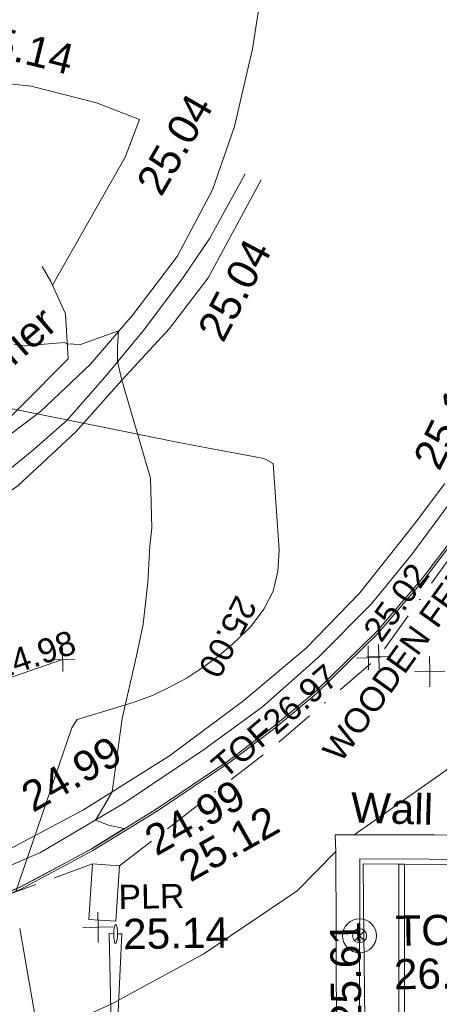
# Model space of a CAD drawing. Header units: millimetres. Extents: x -290717 to 520720, y -103372 to 287762.
# Tile 92 of 256: x -11840 to -6642, y -36771 to -24564. Entities that reach past the tile are written whole.
import ezdxf

# ---------------------------------------------------------------- set-up
doc = ezdxf.new("R2010")
doc.units = ezdxf.units.MM
for name, pattern in [('IMPORT-BORDER _5_', [1750, 500, -250, 500, -250, 0, -250]), ('IMPORT-CENTER _6_', [2000, 1250, -250, 250, -250]), ('IMPORT-DASHED _2_', [750, 500, -250]), ('IMPORT-UG_ELEC_STREET LIGHTING_QLB2 _2_', [2700, 1500, -300.0000000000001, 0, -250, 150, -300.0000000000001, 0, -200])]:
    doc.linetypes.add(name, pattern=pattern)
for name, color, linetype, lineweight, true_color in [('00__TOPO__TOP_OF_FENCE_SYMBOL', 7, 'Continuous', 9, 0x666666), ('00_TOPO_FENCE_2D', 7, 'Continuous', 9, 0x3f7f4f), ('00_TOPO_FOOTPATH', 7, 'Continuous', 9, 0xa50000), ('00_TOPO_FURN_BARRIER', 7, 'Continuous', 9, 0x666666), ('00_TOPO_KERB_BOTTOM', 1, 'Continuous', 9, 0xff0000), ('00_TOPO_KERB_TOP', 7, 'Continuous', 9, 0xa500a5), ('00_TOPO_LEVEL_SPOT', 7, 'Continuous', 9, 0x666666), ('00_TOPO_ROAD_MARKING_YELLOW_CONTINUOUS', 40, 'Continuous', 9, 0xffbf00), ('00_TOPO_TOP_OF_FENCE', 7, 'Continuous', 9, 0x666666), ('00_TOPO_WALL', 7, 'Continuous', 9, 0x7c00a5), ('00_UAV_KERB_BOTTOM', 1, 'Continuous', 9, 0xff0000), ('00_UAV_KERB_TOP', 7, 'Continuous', 9, 0xa500a5), ('00_UAV_WALL', 7, 'Continuous', 9, 0x7c00a5), ('01_DTM_CONTOUR_MJR', 7, 'Continuous', 9, 0x7f3f00), ('12333-PUM-2D-U-0001-C01 - Rev2_REVIT IMPORT_dwg', 7, 'Continuous', 9, 0x767676), ('CONTOURS_INDEX', 4, 'Continuous', 9, 0x00ffff), ('CONTOURS_INDEX_LVL', 4, 'Continuous', 9, 0x00ffff), ('FENCE', 7, 'IMPORT-BORDER _5_', 9, 0xa55200), ('FENCE_LVL', 7, 'Continuous', 9, 0xa55200), ('FENCE_TXT', 7, 'Continuous', 9, 0xa55200), ('PILLAR', 7, 'Continuous', 9, 0xa50000), ('PILLAR_TXT', 7, 'Continuous', 9, 0xa50000), ('ROAD_CROWNLINE', 7, 'IMPORT-CENTER _6_', 9, 0xa500a5), ('ROAD_CROWNLINE_LVL', 7, 'Continuous', 9, 0xa500a5), ('TOP_OF_FENCE_LEVEL', 7, 'Continuous', 9, 0xa500a5), ('TOP_OF_FENCE_LEVEL_TXT', 7, 'Continuous', 9, 0xa500a5)]:
    doc.layers.add(name, color=color, linetype=linetype, lineweight=lineweight, true_color=true_color)
for name, color, linetype, lineweight in [('00_TOPO_ROAD_EDGE', 7, 'Continuous', 9), ('00_TOPO_SURFACE', 7, 'Continuous', 9), ('CHANGE_OF_SURFACE', 7, 'IMPORT-DASHED _2_', 9), ('GATE', 7, 'Continuous', 9)]:
    doc.layers.add(name, color=color, linetype=linetype, lineweight=lineweight)
doc.styles.add('Arial_3', font='arial.ttf', dxfattribs={"height": 299.9999999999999})
doc.styles.add('Swis721 Lt BT_2', font='swissl.ttf', dxfattribs={"height": 375})

# ---------------------------------------------------------------- blocks, each defined once
blk = doc.blocks.new('12333-PUM-2D-U-0001-C01 - Rev2_REVIT IMPORT_dwg_MM-2077200-Site Location Plan Existing')
at = {"layer": '00_TOPO_LEVEL_SPOT', "color": 254, "true_color": 0xcccccc, "flags": 128}
for points in [[(500.0000000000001, 0), (0, 0), (0, 500.0000000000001)], [(0, -500.0000000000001), (0, 0), (-500.0000000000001, 0)]]:
    blk.add_lwpolyline(points, dxfattribs=at)
blk = doc.blocks.new('12333-PUM-2D-U-0001-C01 - Rev2_REVIT IMPORT_dwg_MSL_Node_LineworkTOF-2077201-Site Location Plan Existing')
at = {"layer": '00__TOPO__TOP_OF_FENCE_SYMBOL', "color": 254, "true_color": 0xcccccc, "flags": 128}
for points in [[(165.3591892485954, 165.3591892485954), (0, 0), (-165.3591892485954, 165.3591892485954)], [(165.3591892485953, -165.3591892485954), (0, 0), (-165.3591892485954, -165.3591892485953)]]:
    blk.add_lwpolyline(points, dxfattribs=at)
at = {"layer": '00__TOPO__TOP_OF_FENCE_SYMBOL', "color": 254, "true_color": 0xcccccc}
for radius in [562.5594001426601, 233.853208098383]:
    blk.add_circle((0, 0), radius, dxfattribs=at)
blk = doc.blocks.new('12333-PUM-2D-U-0001-C01 - Rev2_REVIT IMPORT_dwg_MGS62954_T2_Galway_ITM_3d_Rev1-2077680-Site Location Plan Existing')
at = {"layer": '00_TOPO_FENCE_2D', "color": 254, "true_color": 0xcccccc, "flags": 128}
blk.add_lwpolyline([(533902948.7438098, 725542172.8002026), (533900153.5282566, 725542340.329408), (533899753.0120585, 725520459.3475239), (533893723.5134206, 725520593.1679102), (533893691.0967346, 725519041.971383), (533893689.6295341, 725518971.7632015), (533893631.0029881, 725516166.377903), (533882627.5718876, 725516344.970739), (533882619.3324398, 725516345.1044707), (533880070.9828296, 725516386.4658406), (533879974.9136089, 725510994.8760719), (533879974.3213546, 725510961.6376125), (533879864.3060461, 725504787.3665131)], dxfattribs=at)
at = {"layer": '00_TOPO_FOOTPATH', "color": 254, "true_color": 0xcccccc, "flags": 128}
for points in [[(533893659.8650233, 725520891.9326516), (533894230.0000001, 725521280.0000001), (533894810.0000002, 725521670.0000001), (533895572.9306952, 725522449.160215), (533896265.3548286, 725523269.3074124), (533897160.625759, 725524470.5105618), (533897731.8435122, 725525513.4660544), (533898323.9473415, 725526552.9147961), (533898678.4279717, 725527377.6542647), (533899136.625811, 725528400.4852687), (533899470.6652274, 725529440.442454), (533899603.2063895, 725529849.7569897)], [(533879846.3794947, 725519088.3267349), (533879807.6843984, 725517331.2863914), (533881000.0000001, 725517320.0000002), (533882280.0000001, 725517280.0000001), (533883530.0000001, 725517260.0000001), (533884760.0000001, 725517270), (533885820.0000001, 725517410.0000001), (533887170.0000001, 725517660.0000001), (533888330.0000001, 725517960.0000001), (533889400.0000001, 725518320.0000002), (533890620, 725518850), (533891770.0000001, 725519450.0000002), (533892940.0000002, 725520210.0000001), (533893428.5374726, 725520688.298965)]]:
    blk.add_lwpolyline(points, dxfattribs=at)
at = {"layer": '00_TOPO_FURN_BARRIER', "color": 254, "true_color": 0xcccccc, "flags": 128}
blk.add_lwpolyline([(533882357.3972504, 725524389.1523546), (533883527.3549364, 725524219.3306136), (533884343.0521837, 725524126.4785206), (533885409.4967975, 725524158.5345997), (533886452.7163209, 725524415.5109966), (533886887.7151687, 725524490.4919128), (533887686.2072534, 725524875.268051), (533889025.0445718, 725525698.6386235), (533890219.1276541, 725526853.1530051), (533890195.5563781, 725527412.3805257), (533890022.2992955, 725527816.4851316), (533889916.6572986, 725528004.3771942)], dxfattribs=at)
at = {"layer": '00_TOPO_KERB_BOTTOM', "color": 254, "true_color": 0xcccccc, "flags": 128}
blk.add_lwpolyline([(533879846.9058573, 725519113.0966251), (533881316.0815309, 725519081.876492), (533883002.4265877, 725519062.9188831), (533883826.2702482, 725519074.8024061), (533885070.5115062, 725519140.1454376), (533885812.5485874, 725519225.5254654), (533886536.2489522, 725519355.3904897), (533887373.9162495, 725519569.7320637), (533888512.9282416, 725519928.4913841), (533889508.1100352, 725520315.570553), (533890407.4704977, 725520777.3153565), (533891201.5277331, 725521245.8987505), (533892121.2632707, 725521842.1670331), (533892685.0227359, 725522253.657339), (533893203.2202231, 725522668.8107702), (533893975.847366, 725523400.9786823), (533894558.2379677, 725524054.4627668), (533895199.0798793, 725524863.7542857)], dxfattribs=at)
at = {"layer": '00_TOPO_KERB_TOP', "color": 254, "true_color": 0xcccccc, "flags": 128}
blk.add_lwpolyline([(533879846.3794947, 725519088.3267349), (533881315.6790873, 725519057.103969), (533883002.4660103, 725519038.1413925), (533883827.0988801, 725519050.0362991), (533885072.5791739, 725519115.4444003), (533885816.1561576, 725519201.0016118), (533886541.5147632, 725519331.1642007), (533887380.7137249, 725519545.8976957), (533888521.1492514, 725519905.1053926), (533889518.2856471, 725520292.9448102), (533890419.4344599, 725520755.6077788), (533891214.5679875, 725521224.8263068), (533892135.3161299, 725521821.7510653), (533892700.0789923, 725522233.9737548), (533893219.514516, 725522650.1190374), (533893993.6479188, 725523383.7143329), (533894577.2137393, 725524038.5170978), (533895219.0950229, 725524849.1211946)], dxfattribs=at)
at = {"layer": '00_TOPO_ROAD_EDGE', "color": 254, "true_color": 0xcccccc, "flags": 128}
blk.add_lwpolyline([(533892776.8001906, 725531849.279972), (533892568.4905902, 725530658.0861753), (533892328.936202, 725529700.1693399), (533892041.8596604, 725528918.1905737), (533891590.2065402, 725528101.1067967), (533891031.2449029, 725527388.1722424), (533890491.0378391, 725526779.9675095), (533889866.4036505, 725526209.2220178), (533888645.4436013, 725525315.9149196), (533887664.7286532, 725524746.1380289), (533886918.5708212, 725524397.4539391), (533885979.1279541, 725524152.5003964), (533885363.9844481, 725524066.9151088), (533884776.0519351, 725524037.920274)], dxfattribs=at)
at = {"layer": '00_TOPO_ROAD_MARKING_YELLOW_CONTINUOUS', "color": 254, "true_color": 0xcccccc, "flags": 128}
for points in [[(533894860, 725525230), (533894460.0000001, 725524720.0000001), (533893780.0000001, 725523890), (533893110, 725523220.0000001), (533892320.0000001, 725522580.0000001), (533891390.0000001, 725521910), (533890310.0000002, 725521260.0000001), (533889450.0000001, 725520820.0000002), (533888590.0000001, 725520480), (533887480, 725520090.0000001), (533886370, 725519790.0000001), (533885820.0000001, 725519720.0000001), (533884870.0000001, 725519610), (533883380.0000001, 725519530.0000001), (533881460.0000001, 725519520), (533879910.0000001, 725519540.0000001)], [(533879880.0000001, 725519340.0000001), (533881260, 725519340.0000001), (533882280.0000001, 725519320.0000002), (533883290.0000001, 725519340.0000001), (533884090, 725519360), (533884760.0000001, 725519400), (533885490, 725519480), (533886200.0000001, 725519560.0000001), (533886940.0000002, 725519740), (533887880.0000001, 725520020), (533888790.0000001, 725520340.0000001), (533889770.0000001, 725520740), (533890810.0000002, 725521330.0000001), (533891810.0000002, 725521980.0000001), (533892550.0000001, 725522500), (533893250.0000001, 725523100), (533893920.0000001, 725523750), (533894430.0000002, 725524350), (533894980, 725525070.0000002)], [(533892450.0000001, 725529110), (533892000.0000001, 725528320.0000001), (533891660.0000001, 725527840.0000001), (533891160.0000001, 725527190.0000002), (533890670.0000001, 725526620.0000001), (533890190.0000002, 725526090.0000001), (533889750.0000001, 725525720.0000002), (533889000.0000001, 725525130.0000001), (533888360.0000001, 725524760.0000001), (533887570.0000001, 725524400), (533886540.0000001, 725524070.0000002), (533885630.0000001, 725523850.0000001), (533884770.0000001, 725523690.0000002), (533883500.0000001, 725523660.0000001), (533881970, 725523700.0000002), (533880700.0000001, 725523730.0000001), (533878790.0000001, 725523770.0000001), (533876770.0000001, 725523800.0000001), (533874500, 725523850.0000001), (533872220, 725523880.0000001), (533870550.0000001, 725523940.0000001), (533869160.0000001, 725523960.0000001), (533867340, 725523990), (533865650.0000001, 725524000.0000001)], [(533871560.0000002, 725523720.0000001), (533873120.0000001, 725523700.0000002), (533874600, 725523680.0000002), (533876310.0000002, 725523640), (533877690.0000002, 725523610), (533879260, 725523570.0000002), (533880490.0000001, 725523550), (533881850, 725523540.0000001), (533883360, 725523470.0000002), (533884150.0000001, 725523470.0000002), (533884510.0000001, 725523480), (533884980, 725523510), (533886040.0000001, 725523720.0000001), (533886620.0000001, 725523870), (533887290.0000001, 725524070.0000002), (533887870, 725524320.0000001), (533888400.0000001, 725524560.0000002), (533888930.0000002, 725524860), (533889570.0000001, 725525290.0000001), (533890300.0000001, 725525950.0000002), (533890880, 725526580.0000001), (533891480, 725527210.0000002), (533891970, 725527830.0000001), (533892650, 725529030.0000001)]]:
    blk.add_lwpolyline(points, dxfattribs=at)
at = {"layer": '00_TOPO_SURFACE', "color": 254, "true_color": 0xcccccc, "flags": 128}
blk.add_lwpolyline([(533890041.8830191, 725527770.8080786), (533890971.2447152, 725529340.9286244), (533891156.5344743, 725529804.6366411), (533890625.1850209, 725530021.6857438), (533889819.8626758, 725530241.2968221), (533888383.891334, 725530426.724571), (533887409.0979357, 725530462.6563367), (533887709.8376489, 725535337.494107), (533887736.0811435, 725537909.4398379), (533887555.2768385, 725538127.165015), (533886818.5378838, 725538740.1102412), (533885574.9106878, 725538838.0220703), (533884201.1022913, 725538866.8864359)], dxfattribs=at)
at = {"layer": '00_TOPO_WALL', "color": 254, "true_color": 0xcccccc, "flags": 128}
blk.add_lwpolyline([(533879572.4470077, 725505043.369249), (533879628.5584332, 725508962.1696302), (533879662.7822384, 725511195.4342175), (533879715.0807169, 725514557.5759838), (533879742.880222, 725516735.1977768), (533880152.9825587, 725516729.5628747), (533880211.8899742, 725516728.7534729), (533882486.2001281, 725516697.5039197), (533883009.0990509, 725516683.993104), (533883115.9435996, 725516681.2324234), (533884849.2400737, 725516636.0838397), (533888463.7780115, 725516577.4089377), (533893344.6510323, 725516496.2617567), (533893394.9150465, 725518205.8596152), (533893415.0181167, 725519690.1822386), (533893428.5374726, 725520688.298965), (533893423.7800471, 725520895.8861896), (533894657.7046306, 725520875.2225811), (533895324.9494088, 725520858.753671)], dxfattribs=at)
at = {"layer": '00_UAV_KERB_BOTTOM', "color": 254, "true_color": 0xcccccc, "flags": 128}
blk.add_lwpolyline([(533894219.3510653, 725517298.7650707), (533894277.2271364, 725520516.8741827)], dxfattribs=at)
at = {"layer": '00_UAV_KERB_TOP', "color": 254, "true_color": 0xcccccc, "flags": 128}
blk.add_lwpolyline([(533894149.3603374, 725517299.9100312), (533894207.238454, 725520518.1328939)], dxfattribs=at)
at = {"layer": '00_UAV_WALL', "color": 254, "true_color": 0xcccccc, "flags": 128}
blk.add_lwpolyline([(533896845.5495443, 725520463.0142177), (533894277.2271364, 725520516.8741827), (533894207.238454, 725520518.1328939), (533893764.5495443, 725520531.0142177), (533893761.2216113, 725520036.5942843), (533893734.5495442, 725516074.0142177), (533892698.1703828, 725516109.782524), (533890286.5495443, 725516193.0142177), (533887701.3391424, 725516232.5124948), (533884919.5495443, 725516275.0142176), (533882702.6259165, 725516291.0788817), (533880089.5495442, 725516310.0142179), (533880083.360607, 725515927.2342899), (533880082.2289637, 725515857.2432239), (533880051.8100029, 725513975.8591763), (533880036.5495443, 725513032.0142177), (533880004.9689218, 725508976.8649198)], dxfattribs=at)
at = {"layer": '01_DTM_CONTOUR_MJR', "color": 254, "true_color": 0xcccccc, "flags": 128}
blk.add_lwpolyline([(533889179.1370293, 725520182.9759415), (533889511.1538462, 725520316.5384616), (533889730.1798108, 725520426.460568), (533890410.3846155, 725520779.2307694), (533890436.6666667, 725520794.666667), (533890810.0000002, 725521020.0000001), (533890618.2452431, 725521066.3372093), (533890460.0000001, 725521130.0000001), (533890559.4541486, 725521294.9235809), (533890670.0000001, 725521480.0000001), (533890808.6752578, 725522385.6293348), (533891001.1315653, 725523157.0608426), (533891091.9635351, 725523547.7903268), (533891160.0000001, 725524070.0000002), (533891189.3628619, 725524513.7074941), (533891219.1627452, 725524742.1745747), (533891212.2808565, 725525359.3904283), (533890880, 725526580.0000001), (533890830.0000001, 725526810.0000002), (533890832.3417209, 725526989.4926949), (533890850, 725527190.0000002), (533890374.0194762, 725527031.9576898), (533890210.0000001, 725527040.0000001), (533890179.1504855, 725527058.7864077), (533889676.6224093, 725527025.255829), (533889551.5362795, 725527047.7903855)], dxfattribs=at)
at = {"xscale": 0.375, "yscale": 0.375, "zscale": 0.375}
for name, p in [('12333-PUM-2D-U-0001-C01 - Rev2_REVIT IMPORT_dwg_MM-2077200-Site Location Plan Existing', (533894630.0000001, 725522900)), ('12333-PUM-2D-U-0001-C01 - Rev2_REVIT IMPORT_dwg_MM-2077200-Site Location Plan Existing', (533890466.7884432, 725519802.6638068)), ('12333-PUM-2D-U-0001-C01 - Rev2_REVIT IMPORT_dwg_MSL_Node_LineworkTOF-2077201-Site Location Plan Existing', (533893703.6052936, 725519640.5283481))]:
    blk.add_blockref(name, p, dxfattribs=at)
at = {"layer": '00_TOPO_FURN_BARRIER', "insert": (533888669.1708437, 725526533.7704432), "char_height": 375, "width": 1766.589457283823, "attachment_point": 1, "rotation": 39.73835961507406, "line_spacing_factor": 1.005061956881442, "style": 'Swis721 Lt BT_2'}
blk.add_mtext('Barrier', dxfattribs=at)
at = {"layer": '00_TOPO_KERB_BOTTOM', "color": 251, "true_color": 0x666666, "insert": (533891023.9080233, 725520995.3775915), "char_height": 375, "width": 1495.902363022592, "attachment_point": 1, "rotation": 28.513305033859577, "line_spacing_factor": 1.005061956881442, "style": 'Swis721 Lt BT_2'}
blk.add_mtext('24.99', dxfattribs=at)
at = {"layer": '00_TOPO_KERB_TOP', "color": 251, "true_color": 0x666666, "insert": (533891439.460736, 725520664.5280554), "char_height": 375, "width": 1495.902363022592, "attachment_point": 1, "rotation": 28.513305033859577, "line_spacing_factor": 1.005061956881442, "style": 'Swis721 Lt BT_2'}
blk.add_mtext('25.12', dxfattribs=at)
at = {"layer": '00_TOPO_LEVEL_SPOT', "insert": (533890775.5457658, 725519899.3485674), "char_height": 375, "width": 1495.902363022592, "attachment_point": 1, "line_spacing_factor": 1.005061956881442, "style": 'Swis721 Lt BT_2'}
blk.add_mtext('25.14', dxfattribs=at)
at = {"layer": '00_TOPO_ROAD_EDGE', "color": 251, "true_color": 0x666666, "insert": (533891085.6457037, 725529025.558831), "char_height": 375, "width": 1495.902363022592, "attachment_point": 1, "rotation": 58.909197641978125, "line_spacing_factor": 1.005061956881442, "style": 'Swis721 Lt BT_2'}
blk.add_mtext('25.04', dxfattribs=at)
at = {"layer": '00_TOPO_ROAD_MARKING_YELLOW_CONTINUOUS', "color": 251, "true_color": 0x666666, "char_height": 375, "width": 1495.902363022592, "attachment_point": 1, "line_spacing_factor": 1.005061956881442, "style": 'Swis721 Lt BT_2'}
for s, insert, rotation in [('25.04', (533891813.3061756, 725527189.2770752), 61.1243594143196), ('25.11', (533894457.5624827, 725525545.8083662), 62.339549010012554), ('24.99', (533889504.7727998, 725521561.6521598), 28.513305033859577)]:
    blk.add_mtext(s, dxfattribs=dict(at, insert=insert, rotation=rotation))
at = {"layer": '00_TOPO_SURFACE', "color": 251, "true_color": 0x666666, "insert": (533889121.0092819, 725531073.3936236), "char_height": 375, "width": 1495.902363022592, "attachment_point": 1, "rotation": 345.09110134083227, "line_spacing_factor": 1.005061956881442, "style": 'Swis721 Lt BT_2'}
blk.add_mtext('25.14', dxfattribs=at)
at = {"layer": '00_TOPO_TOP_OF_FENCE', "char_height": 375, "attachment_point": 1, "line_spacing_factor": 1.005061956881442, "style": 'Swis721 Lt BT_2'}
for s, insert, width in [('TOF', (533894149.3677992, 725519882.0772358), 1163.479615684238), ('26.96', (533894120.9631214, 725519342.7100996), 1495.902363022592)]:
    blk.add_mtext(s, dxfattribs=dict(at, insert=insert, width=width))
at = {"layer": '00_TOPO_WALL', "color": 251, "true_color": 0x666666, "insert": (533893633.063688, 725521420.9336767), "char_height": 375, "width": 1130.237340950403, "attachment_point": 1, "rotation": 357.41210081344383, "line_spacing_factor": 1.005061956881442, "style": 'Swis721 Lt BT_2'}
blk.add_mtext('Wall', dxfattribs=at)
at = {"layer": '00_UAV_WALL', "color": 251, "true_color": 0x666666, "insert": (533893332.4409734, 725518513.0036738), "char_height": 375, "width": 1495.902363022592, "attachment_point": 1, "rotation": 89.61434878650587, "line_spacing_factor": 1.005061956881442, "style": 'Swis721 Lt BT_2'}
blk.add_mtext('25.61', dxfattribs=at)
blk = doc.blocks.new('12333-PUM-2D-U-0001-C01 - Rev2_REVIT IMPORT_dwg_SPOT-2077724-Site Location Plan Existing')
at = {"layer": 'TOP_OF_FENCE_LEVEL', "color": 254, "true_color": 0xe1aae1}
for p, q in [((0, 500.0000000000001), (0, -500.0000000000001)), ((-500.0000000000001, 0), (500.0000000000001, 0))]:
    blk.add_line(p, q, dxfattribs=at)
blk = doc.blocks.new('12333-PUM-2D-U-0001-C01 - Rev2_REVIT IMPORT_dwg_GATE-2077807-Site Location Plan Existing')
at = {"layer": 'GATE', "color": 253, "true_color": 0xaaaaaa, "flags": 128}
for points in [[(249613.7916601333, -96025.71382303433), (249606.9281467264, -96020.69180831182), (249599.7702317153, -96025.2844873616), (249592.1707142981, -96044.29920706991), (249586.4270572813, -96068.18260733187), (249581.3905292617, -96101.71136819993), (249579.3585930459, -96135.33212956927), (249579.1825172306, -96173.82157149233), (249582.1582340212, -96207.5956670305), (249586.4298830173, -96231.78573563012), (249592.851794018, -96251.22979101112), (249599.7153074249, -96256.25180573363), (249606.8732224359, -96251.65912668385), (249614.4727398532, -96232.64440697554), (249620.21639687, -96208.76100671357), (249625.2529248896, -96175.23224584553), (249627.4320619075, -96136.80413759), (249627.4609369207, -96103.12204255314), (249624.48522013, -96069.34794701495), (249620.213571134, -96045.15787841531)], [(249474.0975113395, -100587.9052090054), (249467.2339979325, -100582.8831942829), (249460.0760829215, -100587.4758733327), (249452.4765655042, -100606.490593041), (249446.7329084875, -100630.373993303), (249441.6963804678, -100663.902754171), (249439.51724345, -100702.3308624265), (249439.4883684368, -100736.0129574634), (249442.4640852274, -100769.7870530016), (249446.7357342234, -100793.9771216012), (249453.1576452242, -100813.4211769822), (249460.021158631, -100818.4431917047), (249467.1790736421, -100813.8505126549), (249474.7785910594, -100794.8357929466), (249480.5222480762, -100770.9523926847), (249485.5587760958, -100737.4236318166), (249487.5907123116, -100703.8028704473), (249487.7667881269, -100665.3134285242), (249484.7910713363, -100631.5393329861), (249480.5194223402, -100607.3492643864)]]:
    blk.add_lwpolyline(points, close=True, dxfattribs=at)
for points in [[(249439.51724345, -100702.3308624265), (249385.4345909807, -100700.6748534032), (249681.5147143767, -96138.4601466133), (249627.4320619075, -96136.80413759)], [(249487.5907123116, -100703.8028704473), (249541.6733647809, -100705.4588794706), (249525.2759405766, -96133.67612054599), (249579.3585930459, -96135.33212956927)]]:
    blk.add_lwpolyline(points, dxfattribs=at)
blk = doc.blocks.new('12333-PUM-2D-U-0001-C01 - Rev2_REVIT IMPORT_dwg_SPOT-2077774-Site Location Plan Existing')
at = {"layer": 'ROAD_CROWNLINE_LVL', "color": 254, "true_color": 0xe1aae1}
for p, q in [((0, 500.0000000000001), (0, -500.0000000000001)), ((-500.0000000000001, 0), (500.0000000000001, 0))]:
    blk.add_line(p, q, dxfattribs=at)
blk = doc.blocks.new('12333-PUM-2D-U-0001-C01 - Rev2_REVIT IMPORT_dwg_SPOT-2077771-Site Location Plan Existing')
at = {"layer": 'FENCE_LVL', "color": 9, "true_color": 0xe1c5aa}
for p, q in [((0, 500.0000000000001), (0, -500.0000000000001)), ((-500.0000000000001, 0), (500.0000000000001, 0))]:
    blk.add_line(p, q, dxfattribs=at)
blk = doc.blocks.new('12333-PUM-2D-U-0001-C01 - Rev2_REVIT IMPORT_dwg-1620468-Site Location Plan Existing')
at = {"layer": 'CHANGE_OF_SURFACE', "color": 253, "true_color": 0xaaaaaa, "flags": 128}
blk.add_lwpolyline([(249333.2218870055, -95266.23446762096), (247619.8471888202, -95853.74007385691), (245671.0500881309, -96452.11909257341), (244231.5976845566, -96740.22750894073), (242349.2368487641, -96817.79515941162), (240555.457699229, -96784.55188090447), (240797.3469296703, -91906.7886932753)], dxfattribs=at)
at = {"layer": 'CONTOURS_INDEX', "color": 131, "true_color": 0xaaffff, "flags": 128}
for points in [[(248889.365352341, -99076.34564675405), (248416.0711581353, -96049.08873373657)], [(248377.7914835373, -95590.76706471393), (249103.6172282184, -93572.73907028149), (249174.2064792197, -93470.7792423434), (249668.6521798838, -93330.35721816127), (249896.0052081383, -93264.22937854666), (250118.3623672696, -93185.67340169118), (250333.2257214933, -93088.47522037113), (250543.0932065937, -92978.84890215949), (250743.5864850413, -92852.45070012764), (250936.7612039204, -92716.45945566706), (251118.9580835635, -92566.07864634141), (251293.8364039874, -92406.10479481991), (251346.7907640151, -92353.79079927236), (251507.8070091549, -92146.84889826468), (251628.8253335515, -91924.35889039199), (251689.8467778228, -91678.54672274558), (251710.870301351, -91417.18644846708), (251657.0588933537, -90341.57718217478), (251562.114196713, -90283.75831875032), (251546.5232257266, -90279.6391855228), (251530.8849510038, -90275.71643050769), (251515.1757213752, -90272.08824316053), (251499.4191883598, -90268.65643460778), (250838.8012427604, -90131.26210938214), (250492.8621959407, -90058.5291413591), (250147.1390936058, -89984.79434975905), (249801.7399074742, -89909.5568216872), (249456.5566662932, -89833.31746992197), (248354.7404684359, -89587.44956459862)]]:
    blk.add_lwpolyline(points, dxfattribs=at)
at = {"layer": 'FENCE', "color": 9, "true_color": 0xe1c5aa, "flags": 128}
blk.add_lwpolyline([(249665.4489302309, -95293.92005456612), (251592.7291713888, -93858.95204602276), (252923.545439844, -92757.58685835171), (254392.0323566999, -90784.30756367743)], dxfattribs=at)
at = {"layer": 'PILLAR', "color": 9, "true_color": 0xe1aaaa, "flags": 128}
blk.add_lwpolyline([(249275.8881422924, -95954.23940359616), (249333.2218870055, -95266.23446762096), (249665.4489302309, -95293.92005456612), (249608.1151854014, -95981.92499077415)], close=True, dxfattribs=at)
at = {"layer": 'ROAD_CROWNLINE', "color": 254, "true_color": 0xe1aae1, "flags": 128}
blk.add_lwpolyline([(249005.8644351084, -92725.2641448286), (244452.7000512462, -94206.14770636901), (233556.0493661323, -94382.96962436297), (213354.145256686, -93697.7846926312), (191428.2274483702, -93432.55181610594), (168463.4808728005, -92924.18880260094), (161119.0984302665, -92829.82842857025), (147819.5219684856, -92658.95592561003), (134837.1275247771, -92303.77720983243), (124390.617859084, -92017.97647366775), (104166.61100951, -91620.1271587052), (79168.41237922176, -91354.89428194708), (65619.43292734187, -91288.58606284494), (52755.63840637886, -91111.76414496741), (39913.94662542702, -90846.53126820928), (23027.45347493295, -90603.40113099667), (4969.515118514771, -90095.03811749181), (-7098.580772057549, -89785.59976140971), (-12602.16296347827, -89763.49702151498), (-16470.14241560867, -88901.49017248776), (-19409.80679926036, -87265.88743273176), (-21200.12871723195, -85365.05181633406), (-23476.71090893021, -80325.62715851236), (-23612.02828009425, -77630.5561786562)], dxfattribs=at)
for name, p in [('12333-PUM-2D-U-0001-C01 - Rev2_REVIT IMPORT_dwg_MGS62954_T2_Galway_ITM_3d_Rev1-2077680-Site Location Plan Existing', (-533641079.6498471, -725615854.3561786)), ('12333-PUM-2D-U-0001-C01 - Rev2_REVIT IMPORT_dwg_GATE-2077807-Site Location Plan Existing', (0, 0))]:
    blk.add_blockref(name, p)
at = {"xscale": 0.3, "yscale": 0.3, "zscale": 0.3}
for name, p in [('12333-PUM-2D-U-0001-C01 - Rev2_REVIT IMPORT_dwg_SPOT-2077774-Site Location Plan Existing', (249005.8644351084, -92725.26414482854)), ('12333-PUM-2D-U-0001-C01 - Rev2_REVIT IMPORT_dwg_SPOT-2077724-Site Location Plan Existing', (252794.4658693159, -92771.09134302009)), ('12333-PUM-2D-U-0001-C01 - Rev2_REVIT IMPORT_dwg_SPOT-2077771-Site Location Plan Existing', (252923.545439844, -92757.58685835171))]:
    blk.add_blockref(name, p, dxfattribs=at)
at = {"layer": 'CONTOURS_INDEX_LVL', "insert": (251438.3204284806, -92091.38786681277), "char_height": 299.9999999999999, "width": 1256.112065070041, "attachment_point": 1, "rotation": 241.71210890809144, "line_spacing_factor": 0.9417779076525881, "style": 'Arial_3'}
blk.add_mtext('25.00', dxfattribs=at)
at = {"layer": 'FENCE_LVL', "insert": (252716.3623951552, -92417.98834930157), "char_height": 299.9999999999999, "width": 1256.112065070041, "attachment_point": 1, "rotation": 53.34389444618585, "line_spacing_factor": 0.9417779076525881, "style": 'Arial_3'}
blk.add_mtext('25.02', dxfattribs=at)
at = {"layer": 'FENCE_TXT', "insert": (252187.3606799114, -93900.4991392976), "char_height": 299.9999999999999, "width": 4135.620424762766, "attachment_point": 1, "rotation": 53.34389444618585, "line_spacing_factor": 0.9417779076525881, "style": 'Arial_3'}
blk.add_mtext('WOODEN FENCE', dxfattribs=at)
at = {"layer": 'PILLAR_TXT', "insert": (249646.9785086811, -95530.98247544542), "char_height": 299.9999999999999, "width": 973.3032083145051, "attachment_point": 1, "line_spacing_factor": 0.9417779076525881, "style": 'Arial_3'}
blk.add_mtext('PLR', dxfattribs=at)
at = {"layer": 'ROAD_CROWNLINE_LVL', "insert": (248108.9753261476, -92679.91699344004), "char_height": 299.9999999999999, "width": 1256.112065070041, "attachment_point": 1, "rotation": 18.016737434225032, "line_spacing_factor": 0.9417779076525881, "style": 'Arial_3'}
blk.add_mtext('24.98', dxfattribs=at)
at = {"layer": 'TOP_OF_FENCE_LEVEL_TXT', "insert": (250797.0373398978, -94020.79202335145), "char_height": 299.9999999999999, "width": 2255.125169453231, "attachment_point": 1, "rotation": 39.61068770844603, "line_spacing_factor": 0.9417779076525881, "style": 'Arial_3'}
blk.add_mtext('TOF26.97', dxfattribs=at)

msp = doc.modelspace()

# ---------------------------------------------------------------- block references
at = {"layer": '12333-PUM-2D-U-0001-C01 - Rev2_REVIT IMPORT_dwg', "color": 254, "linetype": 'IMPORT-UG_ELEC_STREET LIGHTING_QLB2 _2_', "true_color": 0xffd4d4, "rotation": 0.9999999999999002}
msp.add_blockref('12333-PUM-2D-U-0001-C01 - Rev2_REVIT IMPORT_dwg-1620468-Site Location Plan Existing', (-261895.0770586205, 55869.5817132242), dxfattribs=at)

doc.saveas('drawing.dxf')
